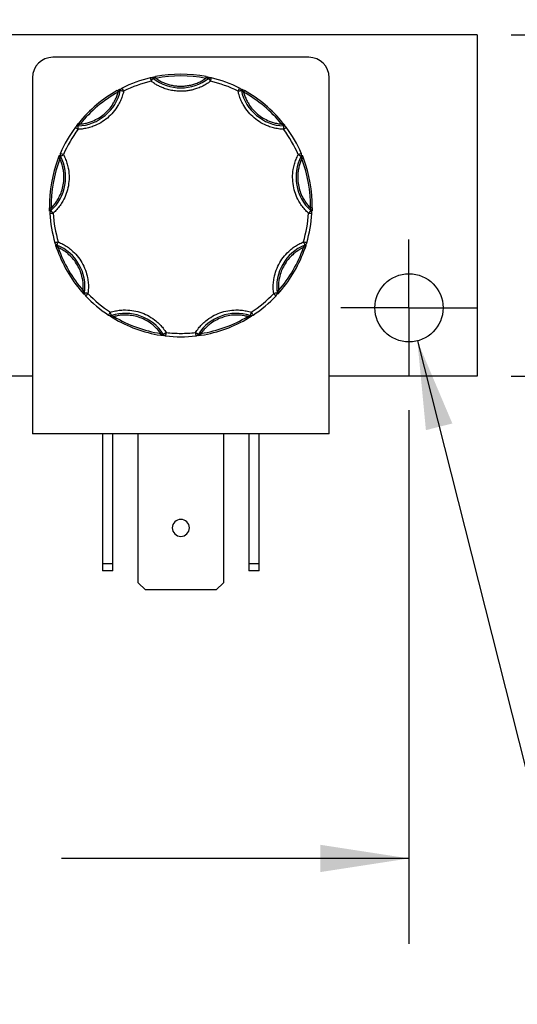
# Model space of a CAD drawing. Header units: inches. Extents: x 0.5 to 22.5, y 0.5 to 16.5.
# Tile 11 of 20: x 5.6 to 7, y 12 to 14.9. Entities that reach past the tile are written whole.
import ezdxf

# ---------------------------------------------------------------- set-up
doc = ezdxf.new("R2010")
doc.units = ezdxf.units.IN
doc.header["$LTSCALE"] = 2
doc.header["$MEASUREMENT"] = 0
doc.linetypes.add('SLD-Center', pattern=[0.75, 0.6, -0.05, 0.05, -0.05])
doc.linetypes.add('SLD-Solid', pattern=[0])
doc.layers.add('CENTER', color=40, linetype='SLD-Center')
doc.layers.add('DIMENSIONS', color=140, linetype='SLD-Solid', lineweight=25)
doc.styles.add('SLDTEXTSTYLE0', font='TXT', dxfattribs={"width": 0.7})
doc.dimstyles.new('SLDDIMSTYLE0', dxfattribs={"dimtxt": 0.169922, "dimasz": 0.26, "dimexe": 0, "dimexo": 0.0625, "dimgap": 0.04248, "dimtad": 0, "dimtih": 1, "dimtoh": 1, "dimrnd": 1e-09, "dimzin": 12, "dimdsep": 46, "dimtxsty": 'SLDTEXTSTYLE0', "dimsah": 1, "dimcen": 0.09, "dimadec": 0, "dimazin": 3, "dimtfac": 1, "dimtofl": 0, "dimtmove": 0, "dimatfit": 3, "dimfxl": 0, "dimfrac": 2, "dimtolj": 1, "dimtzin": 12, "dimarcsym": 0})
doc.dimstyles.new('SLDDIMSTYLE6', dxfattribs={"dimtxt": 0.169922, "dimasz": 0.26, "dimexe": 0, "dimexo": 0.0625, "dimgap": 0.04248, "dimtad": 0, "dimtih": 1, "dimtoh": 1, "dimrnd": 1e-09, "dimzin": 4, "dimdsep": 46, "dimtxsty": 'SLDTEXTSTYLE0', "dimsah": 1, "dimcen": 0.09, "dimadec": 0, "dimazin": 1, "dimtfac": 1, "dimtmove": 0, "dimatfit": 0, "dimfxl": 0, "dimfrac": 2, "dimtolj": 1, "dimtzin": 12, "dimarcsym": 0})
doc.dimstyles.new('SLDDIMSTYLE9', dxfattribs={"dimtxt": 0.169922, "dimasz": 0.26, "dimexe": 0, "dimexo": 0.0625, "dimgap": 0.04248, "dimtad": 0, "dimtih": 1, "dimtoh": 1, "dimrnd": 1e-09, "dimzin": 0, "dimdsep": 46, "dimtxsty": 'SLDTEXTSTYLE0', "dimsah": 1, "dimcen": 0, "dimadec": 0, "dimazin": 0, "dimtfac": 1, "dimtofl": 0, "dimtmove": 0, "dimatfit": 3, "dimfxl": 0, "dimfrac": 2, "dimtolj": 1, "dimtzin": 12, "dimarcsym": 0})

# ---------------------------------------------------------------- blocks, each defined once
blk = doc.blocks.new('_D_13')
at = {"layer": 'DIMENSIONS'}
for p, q in [((3.5018, 13.7502), (3.5018, 12.1855)), ((6.7268, 13.7502), (6.7268, 12.1855)), ((3.5018, 12.4355), (4.742, 12.4355)), ((4.9723, 12.4355), (4.9152, 12.4355)), ((4.9152, 12.4355), (4.9152, 12.1654)), ((5.4772, 12.4355), (5.5343, 12.4355)), ((5.5343, 12.4355), (5.5343, 12.1654)), ((6.7268, 12.4355), (5.7075, 12.4355)), ((4.9152, 12.1654), (4.9723, 12.1654)), ((5.5343, 12.1654), (5.4772, 12.1654))]:
    blk.add_line(p, q, dxfattribs=at)
for points in [[(3.5018, 12.4355), (3.7618, 12.3955), (3.7618, 12.4755)], [(6.7268, 12.4355), (6.4668, 12.4755), (6.4668, 12.3955)]]:
    blk.add_solid(points, dxfattribs=at)
at = {"layer": 'DIMENSIONS', "char_height": 0.16667, "attachment_point": 1, "style": 'SLDTEXTSTYLE0'}
for s, insert in [('3.23', (4.9723, 12.6884)), ('81.9', (4.9723, 12.3803))]:
    blk.add_mtext(s, dxfattribs=dict(at, insert=insert))
blk = doc.blocks.new('_D_14')
at = {"layer": 'DIMENSIONS'}
for p, q in [((8.0826, 14.8502), (8.0826, 15.3502)), ((7.0268, 14.8502), (8.3326, 14.8502)), ((7.8301, 14.3874), (7.7731, 14.3874)), ((7.7731, 14.3874), (7.7731, 14.1174)), ((8.3351, 14.3874), (8.3921, 14.3874)), ((8.3921, 14.3874), (8.3921, 14.1174)), ((7.7731, 14.1174), (7.8301, 14.1174)), ((8.3921, 14.1174), (8.3351, 14.1174)), ((7.0268, 13.8502), (8.3326, 13.8502)), ((8.0826, 13.8502), (8.0826, 13.3502))]:
    blk.add_line(p, q, dxfattribs=at)
for points in [[(8.0826, 14.8502), (8.1226, 15.1102), (8.0426, 15.1102)], [(8.0826, 13.8502), (8.0426, 13.5902), (8.1226, 13.5902)]]:
    blk.add_solid(points, dxfattribs=at)
at = {"layer": 'DIMENSIONS', "char_height": 0.16667, "attachment_point": 1, "style": 'SLDTEXTSTYLE0'}
for s, insert in [('1.00', (7.8301, 14.6403)), ('25.4', (7.8301, 14.3322))]:
    blk.add_mtext(s, dxfattribs=dict(at, insert=insert))
blk = doc.blocks.new('_D_15')
at = {"layer": 'DIMENSIONS'}
for p, q in [((6.7514, 13.9532), (7.0885, 12.6214)), ((7.9657, 12.8681), (7.9086, 12.8681)), ((7.9086, 12.8681), (7.9086, 12.5981)), ((8.3293, 12.8681), (8.3863, 12.8681)), ((8.3863, 12.8681), (8.3863, 12.5981)), ((7.0885, 12.6214), (7.526, 12.6214)), ((7.9086, 12.5981), (7.9657, 12.5981)), ((8.3863, 12.5981), (8.3293, 12.5981))]:
    blk.add_line(p, q, dxfattribs=at)
blk.add_solid([(6.7514, 13.9532), (6.7764, 13.6914), (6.8539, 13.711)], dxfattribs=at)
at = {"layer": 'DIMENSIONS', "char_height": 0.16667, "attachment_point": 1, "style": 'SLDTEXTSTYLE0'}
for s, insert in [('%%c', (7.7667, 13.121)), ('0.20', (8.0233, 13.121)), ('5.1', (7.9657, 12.8129)), ('THRU X2', (7.651, 12.5048))]:
    blk.add_mtext(s, dxfattribs=dict(at, insert=insert))
blk = doc.blocks.new('SW_CENTERMARKSYMBOL_8')
at = {"layer": 'CENTER', "color": 0}
for p, q in [((0, 0.1), (0, 0.2)), ((0, 0), (0, 0.1)), ((-0.1, 0), (-0.2, 0)), ((0, 0), (-0.1, 0)), ((0, 0), (0, -0.1)), ((0, 0), (0.1, 0)), ((0.1, 0), (0.2, 0)), ((0, -0.1), (0, -0.2))]:
    blk.add_line(p, q, dxfattribs=at)

msp = doc.modelspace()

# ---------------------------------------------------------------- linework, layer by layer
for p, q in [((6.9268, 14.8502), (3.3018, 14.8502)), ((6.9268, 14.8502), (6.9268, 13.8502)), ((6.4328, 14.7849), (5.6828, 14.7849)), ((5.9839, 14.728), (5.9849, 14.7231)), ((6.1308, 14.7231), (6.1317, 14.728)), ((5.6228, 14.7249), (5.6228, 13.6809)), ((6.1388, 14.7228), (6.1379, 14.724)), ((6.4928, 13.6809), (6.4928, 14.7249)), ((5.8716, 14.6871), (5.874, 14.6827)), ((5.8803, 14.6877), (5.8789, 14.688)), ((6.2367, 14.688), (6.2353, 14.6877)), ((6.2441, 14.6871), (6.2416, 14.6827)), ((5.7562, 14.585), (5.7562, 14.5836)), ((5.7583, 14.5921), (5.7622, 14.589)), ((6.3573, 14.5921), (6.3534, 14.589)), ((6.3594, 14.5836), (6.3595, 14.585)), ((5.7049, 14.4947), (5.7036, 14.494)), ((6.412, 14.494), (6.4107, 14.4947)), ((5.6985, 14.4886), (5.7032, 14.4868)), ((6.4171, 14.4886), (6.4124, 14.4868)), ((5.6729, 14.343), (5.6779, 14.3431)), ((5.6758, 14.3362), (5.6768, 14.3351)), ((6.4427, 14.343), (6.4377, 14.3431)), ((6.4389, 14.3351), (6.4398, 14.3362)), ((5.6936, 14.2253), (5.6984, 14.2269)), ((5.6946, 14.234), (5.694, 14.2327)), ((6.422, 14.2253), (6.4173, 14.2269)), ((6.4216, 14.2327), (6.421, 14.234)), ((5.7675, 14.0972), (5.7713, 14.1005)), ((5.7742, 14.0939), (5.7756, 14.0937)), ((6.34, 14.0937), (6.3415, 14.0939)), ((6.3481, 14.0972), (6.3443, 14.1005)), ((5.8542, 14.0277), (5.8547, 14.0263)), ((5.8591, 14.0204), (5.8617, 14.0247)), ((6.2565, 14.0204), (6.2539, 14.0247)), ((6.261, 14.0263), (6.2614, 14.0277)), ((5.998, 13.9698), (5.9988, 13.9748)), ((6.1176, 13.9698), (6.1168, 13.9748)), ((6.0053, 13.9715), (6.0065, 13.9723)), ((6.1091, 13.9723), (6.1104, 13.9715)), ((5.6228, 13.8502), (5.5478, 13.8502)), ((6.9268, 13.8502), (6.4928, 13.8502)), ((6.4928, 13.6809), (5.6228, 13.6809)), ((5.8278, 13.6809), (5.8278, 13.3001)), ((5.8588, 13.3001), (5.8588, 13.6809)), ((5.9328, 13.2441), (5.9328, 13.6809)), ((6.1828, 13.6809), (6.1828, 13.2441)), ((6.2568, 13.6809), (6.2568, 13.3001)), ((6.2878, 13.3001), (6.2878, 13.6809)), ((5.8278, 13.3001), (5.8588, 13.3001)), ((5.8278, 13.3001), (5.8278, 13.2789)), ((5.8588, 13.2789), (5.8588, 13.3001)), ((6.2568, 13.3001), (6.2878, 13.3001)), ((6.2568, 13.3001), (6.2568, 13.2789)), ((6.2878, 13.2789), (6.2878, 13.3001)), ((5.8588, 13.2789), (5.8278, 13.2789)), ((6.2878, 13.2789), (6.2568, 13.2789)), ((5.954, 13.2229), (5.9328, 13.2441)), ((6.1828, 13.2441), (6.1616, 13.2229)), ((6.1616, 13.2229), (5.954, 13.2229))]:
    msp.add_line(p, q)
msp.add_circle((6.7268, 14.0502), 0.1)
for centre, radius, start, end in [((5.6828, 14.7249), 0.06, 90, 180), ((6.4328, 14.7249), 0.06, 0, 90), ((5.9746, 14.7227), 0.00332, 22.0827, 93.1115), ((6.0578, 14.3502), 0.385, 78.9319, 101.0681), ((6.141, 14.7227), 0.00332, 86.8885, 157.9173), ((6.0578, 14.3502), 0.385, 103.4347, 116.5653), ((5.9707, 14.7149), 0.01, 90, 103.4347), ((6.0578, 14.8277), 0.1325, 232.3082, 307.6918), ((6.1449, 14.7149), 0.01, 90, 127.6918), ((6.1449, 14.7149), 0.01, 76.5653, 90), ((6.0578, 14.3502), 0.385, 63.4347, 76.5653), ((5.7509, 14.7159), 0.1325, 272.3082, 347.6918), ((6.0578, 14.3502), 0.385, 118.9319, 141.0681), ((5.8821, 14.689), 0.00332, 126.8885, 197.9173), ((5.8901, 14.6856), 0.01, 116.5653, 167.6918), ((6.2255, 14.6856), 0.01, 12.3082, 63.4347), ((6.3647, 14.7159), 0.1325, 192.3082, 267.6918), ((6.2335, 14.689), 0.00332, 342.0827, 53.1115), ((6.0578, 14.3502), 0.385, 38.9319, 61.0681), ((5.7566, 14.5736), 0.01, 92.3082, 143.4347), ((5.7546, 14.5821), 0.00332, 62.0827, 133.1115), ((6.359, 14.5736), 0.01, 36.5653, 87.6918), ((6.361, 14.5821), 0.00332, 46.8885, 117.9173), ((6.0578, 14.3502), 0.385, 143.4347, 156.5653), ((6.0578, 14.3502), 0.385, 23.4347, 36.5653), ((5.5876, 14.4331), 0.1325, 312.3082, 27.6918), ((5.7054, 14.4968), 0.00332, 166.8885, 237.9173), ((5.7137, 14.4993), 0.01, 156.5653, 207.6918), ((6.5281, 14.4331), 0.1325, 152.3082, 227.6918), ((6.4019, 14.4993), 0.01, 332.3082, 23.4347), ((6.4102, 14.4968), 0.00332, 302.0827, 13.1115), ((6.0578, 14.3502), 0.385, 158.9319, 181.0681), ((6.0578, 14.3502), 0.385, 358.9319, 21.0681), ((5.6765, 14.3329), 0.00332, 102.0827, 173.1115), ((5.6835, 14.3277), 0.01, 132.3082, 183.4347), ((6.0578, 14.3502), 0.385, 183.4347, 196.5653), ((6.0578, 14.3502), 0.385, 343.4347, 356.5653), ((6.4321, 14.3277), 0.01, 356.5653, 47.6918), ((6.4391, 14.3329), 0.00332, 6.8885, 77.9173), ((5.6984, 14.2432), 0.01, 196.5653, 247.6918), ((6.4172, 14.2432), 0.01, 292.3082, 343.4347), ((5.6936, 14.2359), 0.00332, 206.8885, 277.9173), ((6.0578, 14.3502), 0.385, 198.9319, 221.0681), ((5.6443, 14.1114), 0.1325, 352.3082, 67.6918), ((6.4713, 14.1114), 0.1325, 112.3082, 187.6918), ((6.0578, 14.3502), 0.385, 318.9319, 341.0681), ((6.422, 14.2359), 0.00332, 262.0827, 333.1115), ((5.7768, 14.0918), 0.00332, 142.0827, 213.1115), ((5.7855, 14.0923), 0.01, 172.3082, 223.4347), ((6.3301, 14.0923), 0.01, 316.5653, 7.6918), ((6.3388, 14.0918), 0.00332, 326.8885, 37.9173), ((6.0578, 14.3502), 0.385, 223.4347, 236.5653), ((6.0578, 14.3502), 0.385, 303.4347, 316.5653), ((5.8945, 13.9015), 0.1325, 32.3082, 107.6918), ((6.2211, 13.9015), 0.1325, 72.3082, 147.6918), ((5.8512, 14.0372), 0.01, 236.5653, 270), ((5.8522, 14.0285), 0.00332, 246.8885, 317.9173), ((5.8512, 14.0372), 0.01, 270, 287.6918), ((6.0578, 14.3502), 0.385, 238.9319, 261.0681), ((6.0578, 14.3502), 0.385, 278.9319, 301.0681), ((6.2634, 14.0285), 0.00332, 222.0827, 293.1115), ((6.2644, 14.0372), 0.01, 252.3082, 270), ((6.2644, 14.0372), 0.01, 270, 303.4347), ((6.0086, 13.9716), 0.00332, 182.0827, 253.1115), ((6.0149, 13.9776), 0.01, 212.3082, 263.4347), ((6.0578, 14.3502), 0.385, 263.4347, 276.5653), ((6.1007, 13.9776), 0.01, 276.5653, 327.6918), ((6.107, 13.9716), 0.00332, 286.8885, 357.9173), ((6.0578, 13.4049), 0.025, 0, 180), ((6.0578, 13.4049), 0.025, 180, 0)]:
    msp.add_arc(centre, radius, start, end)
for points, knots in [([(5.9684, 14.7246), (5.9689, 14.7248), (5.9698, 14.725), (5.9712, 14.7253), (5.9727, 14.7256), (5.9739, 14.7259), (5.9744, 14.726)], [0, 0, 0, 0, 0.2912416, 0.5002174, 0.7620959, 1, 1, 1, 1]), ([(5.9744, 14.726), (5.9749, 14.7261), (5.976, 14.7264), (5.9778, 14.7267), (5.9797, 14.7272), (5.9817, 14.7276), (5.9832, 14.7279), (5.9839, 14.728)], [0, 0, 0, 0, 0.188808, 0.379511, 0.575987, 0.781785, 1, 1, 1, 1]), ([(6.1317, 14.728), (6.1326, 14.7278), (6.1344, 14.7275), (6.1369, 14.7269), (6.1392, 14.7265), (6.1405, 14.7262), (6.1412, 14.726)], [0, 0, 0, 0, 0.270747, 0.52324, 0.763872, 1, 1, 1, 1]), ([(6.1412, 14.726), (6.1418, 14.7259), (6.1429, 14.7256), (6.1444, 14.7253), (6.1458, 14.725), (6.1467, 14.7247), (6.1473, 14.7246)], [0, 0, 0, 0, 0.2361294, 0.4989929, 0.7125421, 1, 1, 1, 1]), ([(5.9684, 14.7246), (5.9684, 14.7246), (5.9686, 14.7236), (5.9695, 14.72), (5.9701, 14.7175), (5.9707, 14.7149)], [0, 0, 0, 0, 0.5, 0.5, 1, 1, 1, 1]), ([(6.0578, 14.6852), (6.0552, 14.6852), (6.05, 14.6853), (6.0422, 14.6859), (6.0345, 14.687), (6.0268, 14.6885), (6.0192, 14.6904), (6.0105, 14.6931), (6.0008, 14.6969), (5.9903, 14.702), (5.9801, 14.7079), (5.9738, 14.7126), (5.9707, 14.7149)], [0, 0, 0, 0, 0.083729, 0.166966, 0.249962, 0.332971, 0.416246, 0.500037, 0.625413, 0.749962, 0.87454, 1, 1, 1, 1]), ([(5.9849, 14.7231), (5.9867, 14.7219), (5.9902, 14.7195), (5.9958, 14.7162), (6.0015, 14.7132), (6.0074, 14.7105), (6.0134, 14.7081), (6.0216, 14.7053), (6.0321, 14.7026), (6.0449, 14.7005), (6.0535, 14.7003), (6.0578, 14.7002)], [0, 0, 0, 0, 0.083669, 0.16692, 0.249971, 0.333036, 0.416334, 0.500079, 0.666948, 0.833009, 1, 1, 1, 1]), ([(6.0578, 14.7002), (6.06, 14.7002), (6.0643, 14.7003), (6.0708, 14.7008), (6.0772, 14.7016), (6.0835, 14.7027), (6.0898, 14.7042), (6.0981, 14.7066), (6.1083, 14.7103), (6.1199, 14.716), (6.1271, 14.7207), (6.1308, 14.7231)], [0, 0, 0, 0, 0.083669, 0.16692, 0.249971, 0.333036, 0.416334, 0.500079, 0.666948, 0.833009, 1, 1, 1, 1]), ([(6.1449, 14.7149), (6.1428, 14.7133), (6.1387, 14.7102), (6.1321, 14.706), (6.1253, 14.7021), (6.1184, 14.6986), (6.1112, 14.6955), (6.1026, 14.6923), (6.0926, 14.6893), (6.0812, 14.6869), (6.0695, 14.6854), (6.0617, 14.6853), (6.0578, 14.6852)], [0, 0, 0, 0, 0.0837287, 0.1669656, 0.249962, 0.332971, 0.4162458, 0.5000372, 0.6254126, 0.749962, 0.8745399, 1, 1, 1, 1]), ([(6.1379, 14.724), (6.1395, 14.7244), (6.1416, 14.7251), (6.1438, 14.7249), (6.1444, 14.7248)], [0, 0, 0, 0, 0.713331, 1, 1, 1, 1]), ([(6.1388, 14.7228), (6.1388, 14.7228), (6.1389, 14.7227), (6.1392, 14.7223), (6.1397, 14.7216), (6.1405, 14.7206), (6.1415, 14.7193), (6.1426, 14.718), (6.1437, 14.7165), (6.1445, 14.7155), (6.1449, 14.7149)], [0, 0, 0, 0, 0.114557, 0.231129, 0.358009, 0.500013, 0.619613, 0.760007, 0.859275, 1, 1, 1, 1]), ([(6.1449, 14.7149), (6.1456, 14.7175), (6.1461, 14.72), (6.147, 14.7236), (6.1473, 14.7246), (6.1473, 14.7246)], [0, 0, 0, 0, 0.5, 0.5, 1, 1, 1, 1]), ([(5.8901, 14.6856), (5.8895, 14.6831), (5.8884, 14.6782), (5.8861, 14.6709), (5.8836, 14.6638), (5.8806, 14.6568), (5.8773, 14.65), (5.8709, 14.6385), (5.8601, 14.6233), (5.8429, 14.6063), (5.8232, 14.5923), (5.804, 14.5832), (5.7867, 14.5777), (5.7718, 14.5746), (5.7617, 14.5739), (5.7566, 14.5736)], [0, 0, 0, 0, 0.0407122, 0.0811988, 0.1215751, 0.1619575, 0.2024623, 0.2432047, 0.371568, 0.5000423, 0.6284057, 0.75688, 0.838051, 0.9187806, 1, 1, 1, 1]), ([(5.7622, 14.589), (5.7643, 14.5892), (5.7685, 14.5896), (5.7747, 14.5906), (5.7809, 14.592), (5.787, 14.5936), (5.793, 14.5956), (5.8032, 14.5994), (5.817, 14.6063), (5.8332, 14.6179), (5.8474, 14.6318), (5.8578, 14.6459), (5.8652, 14.659), (5.8703, 14.6706), (5.8728, 14.6787), (5.874, 14.6827)], [0, 0, 0, 0, 0.040848, 0.081503, 0.122064, 0.162633, 0.203311, 0.244196, 0.372048, 0.500037, 0.627888, 0.755877, 0.837356, 0.918461, 1, 1, 1, 1]), ([(5.8716, 14.6871), (5.8724, 14.6876), (5.874, 14.6884), (5.8762, 14.6896), (5.8783, 14.6908), (5.8795, 14.6914), (5.8801, 14.6917)], [0, 0, 0, 0, 0.270747, 0.52324, 0.763872, 1, 1, 1, 1]), ([(5.8803, 14.6877), (5.8804, 14.6877), (5.8804, 14.6877), (5.881, 14.6876), (5.8819, 14.6874), (5.8834, 14.687), (5.8861, 14.6864), (5.8886, 14.6859), (5.8901, 14.6856)], [0, 0, 0, 0, 0.12016, 0.243519, 0.370465, 0.50133, 0.711006, 1, 1, 1, 1]), ([(6.2255, 14.6856), (6.2262, 14.6857), (6.2274, 14.686), (6.2291, 14.6863), (6.2304, 14.6866), (6.2315, 14.6869), (6.2331, 14.6872), (6.2349, 14.6876), (6.2352, 14.6877), (6.2353, 14.6877)], [0, 0, 0, 0, 0.1260255, 0.23919, 0.3394345, 0.4267866, 0.5013303, 0.7576828, 1, 1, 1, 1]), ([(6.359, 14.5736), (6.3565, 14.5737), (6.3514, 14.574), (6.3439, 14.5749), (6.3364, 14.5762), (6.329, 14.5779), (6.3217, 14.58), (6.3093, 14.5843), (6.2925, 14.5923), (6.2727, 14.6063), (6.2556, 14.6233), (6.2433, 14.6406), (6.2349, 14.6567), (6.2292, 14.6708), (6.2267, 14.6806), (6.2255, 14.6856)], [0, 0, 0, 0, 0.040712, 0.081199, 0.121575, 0.161957, 0.202462, 0.243205, 0.371568, 0.500042, 0.628406, 0.75688, 0.838051, 0.918781, 1, 1, 1, 1]), ([(6.2355, 14.6917), (6.236, 14.6914), (6.237, 14.6909), (6.2386, 14.6901), (6.2403, 14.6892), (6.2421, 14.6882), (6.2434, 14.6875), (6.2441, 14.6871)], [0, 0, 0, 0, 0.188808, 0.379511, 0.575987, 0.781785, 1, 1, 1, 1]), ([(6.2416, 14.6827), (6.2422, 14.6807), (6.2434, 14.6766), (6.2455, 14.6707), (6.2479, 14.6648), (6.2505, 14.6591), (6.2535, 14.6535), (6.259, 14.6442), (6.2682, 14.6318), (6.2825, 14.6179), (6.2987, 14.6063), (6.3144, 14.5984), (6.3286, 14.5935), (6.3409, 14.5904), (6.3492, 14.5894), (6.3534, 14.589)], [0, 0, 0, 0, 0.040848, 0.081503, 0.122064, 0.162633, 0.203311, 0.244196, 0.372048, 0.500037, 0.627888, 0.755877, 0.837356, 0.918461, 1, 1, 1, 1]), ([(5.7523, 14.5845), (5.7527, 14.5849), (5.7533, 14.5858), (5.7544, 14.5872), (5.7556, 14.5887), (5.7569, 14.5904), (5.7579, 14.5915), (5.7583, 14.5921)], [0, 0, 0, 0, 0.188808, 0.379511, 0.575987, 0.781785, 1, 1, 1, 1]), ([(5.7566, 14.5736), (5.7566, 14.5742), (5.7565, 14.5753), (5.7565, 14.5769), (5.7564, 14.5781), (5.7564, 14.5792), (5.7564, 14.58), (5.7563, 14.5814), (5.7563, 14.5827), (5.7562, 14.5834), (5.7562, 14.5835), (5.7562, 14.5835), (5.7562, 14.5836)], [0, 0, 0, 0, 0.114918, 0.21727, 0.307043, 0.384227, 0.448816, 0.500807, 0.759662, 0.883263, 0.942597, 1, 1, 1, 1]), ([(6.3573, 14.5921), (6.3579, 14.5914), (6.359, 14.59), (6.3606, 14.5879), (6.3621, 14.5861), (6.3629, 14.585), (6.3633, 14.5845)], [0, 0, 0, 0, 0.270747, 0.52324, 0.763872, 1, 1, 1, 1]), ([(6.3594, 14.5836), (6.3594, 14.5835), (6.3594, 14.5835), (6.3594, 14.5834), (6.3594, 14.5827), (6.3593, 14.581), (6.3592, 14.5778), (6.3591, 14.5752), (6.359, 14.5736)], [0, 0, 0, 0, 0.0575914, 0.1171214, 0.2411285, 0.500835, 0.6945345, 1, 1, 1, 1]), ([(5.7137, 14.4993), (5.7149, 14.497), (5.7172, 14.4925), (5.7201, 14.4855), (5.7228, 14.4784), (5.725, 14.4712), (5.7268, 14.4638), (5.7293, 14.4509), (5.7308, 14.4323), (5.7286, 14.4082), (5.7224, 14.3848), (5.7136, 14.3656), (5.7038, 14.3502), (5.6944, 14.3383), (5.6871, 14.3312), (5.6835, 14.3277)], [0, 0, 0, 0, 0.040712, 0.081199, 0.121575, 0.161957, 0.202462, 0.243205, 0.371568, 0.500042, 0.628406, 0.75688, 0.838051, 0.918781, 1, 1, 1, 1]), ([(5.6985, 14.4886), (5.6989, 14.4894), (5.6995, 14.4911), (5.7005, 14.4935), (5.7014, 14.4957), (5.7019, 14.4969), (5.7021, 14.4975)], [0, 0, 0, 0, 0.270747, 0.52324, 0.763872, 1, 1, 1, 1]), ([(5.7137, 14.4993), (5.7113, 14.5004), (5.709, 14.5014), (5.7055, 14.5029), (5.7046, 14.5033), (5.7046, 14.5033)], [0, 0, 0, 0, 0.5, 0.5, 1, 1, 1, 1]), ([(5.7049, 14.4947), (5.7049, 14.4947), (5.705, 14.4947), (5.7055, 14.495), (5.7063, 14.4954), (5.7077, 14.4961), (5.7101, 14.4974), (5.7124, 14.4986), (5.7137, 14.4993)], [0, 0, 0, 0, 0.11982, 0.242008, 0.368625, 0.501337, 0.709372, 1, 1, 1, 1]), ([(6.4321, 14.3277), (6.4303, 14.3294), (6.4266, 14.3329), (6.4214, 14.3385), (6.4165, 14.3443), (6.412, 14.3503), (6.4077, 14.3566), (6.401, 14.3679), (6.3932, 14.3848), (6.3871, 14.4082), (6.3849, 14.4323), (6.3866, 14.4534), (6.3905, 14.4712), (6.3952, 14.4856), (6.3997, 14.4947), (6.4019, 14.4993)], [0, 0, 0, 0, 0.0407122, 0.0811988, 0.1215751, 0.1619575, 0.2024623, 0.2432047, 0.371568, 0.5000423, 0.6284057, 0.75688, 0.838051, 0.9187806, 1, 1, 1, 1]), ([(6.4111, 14.5033), (6.4111, 14.5033), (6.4101, 14.5029), (6.4066, 14.5014), (6.4043, 14.5004), (6.4019, 14.4993)], [0, 0, 0, 0, 0.5, 0.5, 1, 1, 1, 1]), ([(6.4019, 14.4993), (6.4025, 14.499), (6.4036, 14.4984), (6.4051, 14.4976), (6.4064, 14.497), (6.4074, 14.4964), (6.4088, 14.4957), (6.4104, 14.4949), (6.4106, 14.4947), (6.4107, 14.4947)], [0, 0, 0, 0, 0.127074, 0.240811, 0.340983, 0.427706, 0.501333, 0.759176, 1, 1, 1, 1]), ([(6.4135, 14.4975), (6.4137, 14.4971), (6.4141, 14.4961), (6.4148, 14.4944), (6.4155, 14.4926), (6.4163, 14.4906), (6.4168, 14.4893), (6.4171, 14.4886)], [0, 0, 0, 0, 0.188808, 0.379511, 0.575987, 0.781785, 1, 1, 1, 1]), ([(5.6779, 14.3431), (5.6793, 14.3446), (5.6823, 14.3476), (5.6864, 14.3524), (5.6903, 14.3574), (5.6939, 14.3626), (5.6972, 14.3679), (5.7025, 14.3774), (5.7087, 14.3915), (5.7136, 14.4108), (5.7156, 14.4307), (5.7145, 14.4482), (5.7117, 14.463), (5.7082, 14.4751), (5.7049, 14.4829), (5.7032, 14.4868)], [0, 0, 0, 0, 0.040848, 0.081503, 0.122064, 0.162633, 0.203311, 0.244196, 0.372048, 0.500037, 0.627888, 0.755877, 0.837356, 0.918461, 1, 1, 1, 1]), ([(6.4124, 14.4868), (6.4115, 14.4848), (6.4098, 14.481), (6.4076, 14.4751), (6.4057, 14.4691), (6.4041, 14.463), (6.4027, 14.4568), (6.401, 14.4461), (6.4, 14.4307), (6.402, 14.4109), (6.4069, 14.3915), (6.4139, 14.3755), (6.4216, 14.3625), (6.4291, 14.3523), (6.4349, 14.3462), (6.4377, 14.3431)], [0, 0, 0, 0, 0.040848, 0.081503, 0.122064, 0.162633, 0.203311, 0.244196, 0.372048, 0.500037, 0.627888, 0.755877, 0.837356, 0.918461, 1, 1, 1, 1]), ([(5.6732, 14.3333), (5.6732, 14.3338), (5.6731, 14.3349), (5.673, 14.3367), (5.673, 14.3387), (5.6729, 14.3408), (5.6729, 14.3422), (5.6729, 14.343)], [0, 0, 0, 0, 0.188808, 0.379511, 0.575987, 0.781785, 1, 1, 1, 1]), ([(5.6835, 14.3277), (5.6831, 14.3281), (5.6825, 14.3288), (5.6817, 14.3297), (5.6807, 14.3307), (5.6797, 14.3318), (5.6783, 14.3334), (5.677, 14.3348), (5.6768, 14.335), (5.6768, 14.3351)], [0, 0, 0, 0, 0.098586, 0.178829, 0.240739, 0.380655, 0.50131, 0.765962, 1, 1, 1, 1]), ([(6.4389, 14.3351), (6.4388, 14.3351), (6.4388, 14.335), (6.4384, 14.3346), (6.4378, 14.334), (6.437, 14.333), (6.4359, 14.3318), (6.4348, 14.3306), (6.4335, 14.3292), (6.4326, 14.3282), (6.4321, 14.3277)], [0, 0, 0, 0, 0.1164407, 0.2344912, 0.3609042, 0.5000152, 0.6203524, 0.7600082, 0.859428, 1, 1, 1, 1]), ([(6.4427, 14.343), (6.4427, 14.3421), (6.4427, 14.3403), (6.4426, 14.3377), (6.4425, 14.3353), (6.4425, 14.334), (6.4424, 14.3333)], [0, 0, 0, 0, 0.270747, 0.52324, 0.763872, 1, 1, 1, 1]), ([(5.6946, 14.234), (5.6946, 14.234), (5.6946, 14.2341), (5.6949, 14.2348), (5.6957, 14.2366), (5.6968, 14.2393), (5.6977, 14.2417), (5.6981, 14.2427), (5.6984, 14.2432)], [0, 0, 0, 0, 0.114329, 0.240841, 0.50037, 0.795124, 0.879745, 1, 1, 1, 1]), ([(5.6984, 14.2432), (5.7007, 14.2422), (5.7054, 14.2403), (5.7121, 14.2368), (5.7187, 14.233), (5.7251, 14.2289), (5.7312, 14.2244), (5.7414, 14.2162), (5.7545, 14.2029), (5.7683, 14.183), (5.7786, 14.1611), (5.7842, 14.1407), (5.7866, 14.1227), (5.7871, 14.1075), (5.786, 14.0974), (5.7855, 14.0923)], [0, 0, 0, 0, 0.040712, 0.081199, 0.121575, 0.161957, 0.202462, 0.243205, 0.371568, 0.500042, 0.628406, 0.75688, 0.838051, 0.918781, 1, 1, 1, 1]), ([(6.3301, 14.0923), (6.3298, 14.0949), (6.3292, 14.0999), (6.3288, 14.1075), (6.3288, 14.1151), (6.3292, 14.1226), (6.33, 14.1302), (6.3321, 14.1431), (6.337, 14.1611), (6.3474, 14.183), (6.3611, 14.2029), (6.376, 14.218), (6.3904, 14.229), (6.4034, 14.2371), (6.4126, 14.2412), (6.4172, 14.2432)], [0, 0, 0, 0, 0.040712, 0.081199, 0.121575, 0.161957, 0.202462, 0.243205, 0.371568, 0.500042, 0.628406, 0.75688, 0.838051, 0.918781, 1, 1, 1, 1]), ([(6.4172, 14.2432), (6.4175, 14.2427), (6.4178, 14.2418), (6.4188, 14.2394), (6.42, 14.2366), (6.4207, 14.2348), (6.421, 14.2341), (6.421, 14.234), (6.421, 14.234)], [0, 0, 0, 0, 0.111803, 0.190688, 0.499452, 0.759073, 0.885608, 1, 1, 1, 1]), ([(5.6936, 14.2253), (5.6933, 14.2261), (5.6928, 14.2278), (5.692, 14.2303), (5.6912, 14.2325), (5.6908, 14.2338), (5.6906, 14.2344)], [0, 0, 0, 0, 0.270747, 0.52324, 0.763872, 1, 1, 1, 1]), ([(5.7713, 14.1005), (5.7715, 14.1026), (5.7718, 14.1068), (5.7718, 14.1132), (5.7716, 14.1195), (5.771, 14.1257), (5.7702, 14.132), (5.7681, 14.1426), (5.7638, 14.1574), (5.7551, 14.1754), (5.7439, 14.1919), (5.7318, 14.2046), (5.7202, 14.2141), (5.7097, 14.2212), (5.7021, 14.225), (5.6984, 14.2269)], [0, 0, 0, 0, 0.040848, 0.081503, 0.122064, 0.162633, 0.203311, 0.244196, 0.372048, 0.500037, 0.627888, 0.755877, 0.837356, 0.918461, 1, 1, 1, 1]), ([(6.4173, 14.2269), (6.4154, 14.2259), (6.4116, 14.2241), (6.4061, 14.221), (6.4007, 14.2176), (6.3956, 14.214), (6.3906, 14.2101), (6.3824, 14.2031), (6.3717, 14.1919), (6.3605, 14.1754), (6.3519, 14.1574), (6.3469, 14.1406), (6.3444, 14.1258), (6.3436, 14.1131), (6.3441, 14.1047), (6.3443, 14.1005)], [0, 0, 0, 0, 0.040848, 0.081503, 0.122064, 0.162633, 0.203311, 0.244196, 0.372048, 0.500037, 0.627888, 0.755877, 0.837356, 0.918461, 1, 1, 1, 1]), ([(6.425, 14.2344), (6.4249, 14.2339), (6.4245, 14.2329), (6.424, 14.2312), (6.4234, 14.2293), (6.4227, 14.2273), (6.4222, 14.226), (6.422, 14.2253)], [0, 0, 0, 0, 0.1888076, 0.3795113, 0.575987, 0.7817848, 1, 1, 1, 1]), ([(5.774, 14.09), (5.7736, 14.0904), (5.7729, 14.0912), (5.7717, 14.0925), (5.7704, 14.094), (5.769, 14.0956), (5.768, 14.0967), (5.7675, 14.0972)], [0, 0, 0, 0, 0.188808, 0.379511, 0.575987, 0.781785, 1, 1, 1, 1]), ([(5.7855, 14.0923), (5.7849, 14.0924), (5.7836, 14.0926), (5.7819, 14.0928), (5.7805, 14.093), (5.7794, 14.0932), (5.7778, 14.0934), (5.776, 14.0936), (5.7757, 14.0937), (5.7756, 14.0937)], [0, 0, 0, 0, 0.1258897, 0.2389811, 0.339244, 0.426684, 0.50133, 0.7575047, 1, 1, 1, 1]), ([(6.34, 14.0937), (6.34, 14.0937), (6.3399, 14.0937), (6.3394, 14.0936), (6.3385, 14.0935), (6.3369, 14.0933), (6.3342, 14.0929), (6.3316, 14.0925), (6.3301, 14.0923)], [0, 0, 0, 0, 0.12018, 0.243699, 0.370706, 0.501329, 0.711213, 1, 1, 1, 1]), ([(6.3481, 14.0972), (6.3475, 14.0965), (6.3463, 14.0952), (6.3446, 14.0933), (6.343, 14.0915), (6.3421, 14.0905), (6.3416, 14.09)], [0, 0, 0, 0, 0.270747, 0.52324, 0.763872, 1, 1, 1, 1]), ([(5.8512, 14.0372), (5.8497, 14.035), (5.8483, 14.0329), (5.8463, 14.0298), (5.8457, 14.0289), (5.8457, 14.0289)], [0, 0, 0, 0, 0.5, 0.5, 1, 1, 1, 1]), ([(5.8512, 14.0372), (5.8536, 14.038), (5.8585, 14.0394), (5.8659, 14.0411), (5.8733, 14.0425), (5.8809, 14.0434), (5.8884, 14.0439), (5.9015, 14.0441), (5.9201, 14.0424), (5.9435, 14.036), (5.9654, 14.0259), (5.9829, 14.0138), (5.9963, 14.0016), (6.0064, 13.9902), (6.0121, 13.9818), (6.0149, 13.9776)], [0, 0, 0, 0, 0.040712, 0.081199, 0.121575, 0.161957, 0.202462, 0.243205, 0.371568, 0.500042, 0.628406, 0.75688, 0.838051, 0.918781, 1, 1, 1, 1]), ([(5.8542, 14.0277), (5.8542, 14.0277), (5.8542, 14.0278), (5.854, 14.0283), (5.8538, 14.0292), (5.8533, 14.0306), (5.8525, 14.0332), (5.8517, 14.0357), (5.8512, 14.0372)], [0, 0, 0, 0, 0.11095, 0.240698, 0.354877, 0.501414, 0.697173, 1, 1, 1, 1]), ([(6.1007, 13.9776), (6.1021, 13.9797), (6.1049, 13.984), (6.1094, 13.9901), (6.1143, 13.9959), (6.1195, 14.0014), (6.1249, 14.0067), (6.1348, 14.0153), (6.1502, 14.0259), (6.1722, 14.036), (6.1955, 14.0424), (6.2166, 14.0443), (6.2347, 14.0436), (6.2498, 14.0414), (6.2596, 14.0386), (6.2644, 14.0372)], [0, 0, 0, 0, 0.040712, 0.081199, 0.121575, 0.161957, 0.202462, 0.243205, 0.371568, 0.500042, 0.628406, 0.75688, 0.838051, 0.918781, 1, 1, 1, 1]), ([(6.2699, 14.0289), (6.2699, 14.0289), (6.2694, 14.0298), (6.2673, 14.0329), (6.2659, 14.035), (6.2644, 14.0372)], [0, 0, 0, 0, 0.5, 0.5, 1, 1, 1, 1]), ([(5.8591, 14.0204), (5.8583, 14.0209), (5.8568, 14.0218), (5.8546, 14.0232), (5.8526, 14.0244), (5.8515, 14.0251), (5.8509, 14.0255)], [0, 0, 0, 0, 0.270747, 0.52324, 0.763872, 1, 1, 1, 1]), ([(5.9988, 13.9748), (5.9976, 13.9765), (5.9951, 13.9799), (5.9911, 13.9848), (5.9869, 13.9895), (5.9824, 13.9939), (5.9777, 13.9981), (5.9693, 14.005), (5.9564, 14.0135), (5.9383, 14.0217), (5.9191, 14.0271), (5.9017, 14.0291), (5.8866, 14.0289), (5.874, 14.0276), (5.8658, 14.0256), (5.8617, 14.0247)], [0, 0, 0, 0, 0.040848, 0.081503, 0.122064, 0.162633, 0.203311, 0.244196, 0.372048, 0.500037, 0.627888, 0.755877, 0.837356, 0.918461, 1, 1, 1, 1]), ([(6.2539, 14.0247), (6.2519, 14.0252), (6.2478, 14.0262), (6.2416, 14.0274), (6.2353, 14.0282), (6.229, 14.0288), (6.2227, 14.029), (6.2119, 14.0289), (6.1965, 14.0271), (6.1774, 14.0217), (6.1592, 14.0135), (6.1446, 14.0038), (6.1332, 13.994), (6.1244, 13.9849), (6.1193, 13.9782), (6.1168, 13.9748)], [0, 0, 0, 0, 0.040848, 0.081503, 0.122064, 0.162633, 0.203311, 0.244196, 0.372048, 0.500037, 0.627888, 0.755877, 0.837356, 0.918461, 1, 1, 1, 1]), ([(6.2647, 14.0255), (6.2643, 14.0252), (6.2634, 14.0246), (6.2618, 14.0237), (6.2602, 14.0226), (6.2584, 14.0215), (6.2571, 14.0208), (6.2565, 14.0204)], [0, 0, 0, 0, 0.188808, 0.379511, 0.575987, 0.781785, 1, 1, 1, 1]), ([(6.0149, 13.9776), (6.0144, 13.9773), (6.0133, 13.9766), (6.0118, 13.9757), (6.0106, 13.9749), (6.0097, 13.9743), (6.0083, 13.9734), (6.0068, 13.9725), (6.0066, 13.9724), (6.0065, 13.9723)], [0, 0, 0, 0, 0.127603, 0.241628, 0.341788, 0.428215, 0.501334, 0.760051, 1, 1, 1, 1]), ([(6.1091, 13.9723), (6.1091, 13.9723), (6.1091, 13.9723), (6.1086, 13.9726), (6.1078, 13.9731), (6.1065, 13.9739), (6.1042, 13.9754), (6.102, 13.9768), (6.1007, 13.9776)], [0, 0, 0, 0, 0.11953, 0.241123, 0.367647, 0.501341, 0.708539, 1, 1, 1, 1]), ([(6.0076, 13.9684), (6.0071, 13.9685), (6.006, 13.9687), (6.0042, 13.9689), (6.0023, 13.9692), (6.0002, 13.9695), (5.9988, 13.9697), (5.998, 13.9698)], [0, 0, 0, 0, 0.1888076, 0.3795113, 0.575987, 0.7817848, 1, 1, 1, 1]), ([(6.1176, 13.9698), (6.1167, 13.9697), (6.1149, 13.9694), (6.1123, 13.969), (6.11, 13.9687), (6.1087, 13.9685), (6.108, 13.9684)], [0, 0, 0, 0, 0.270747, 0.52324, 0.763872, 1, 1, 1, 1])]:
    msp.add_open_spline(points, degree=3, knots=knots)
for points in [[(6.1308, 14.7231), (6.0826, 14.7325), (6.033, 14.7325), (5.9849, 14.7231)], [(5.9707, 14.7149), (5.9428, 14.7082), (5.9158, 14.6984), (5.8901, 14.6856)], [(5.9768, 14.7228), (5.9751, 14.7242), (5.9729, 14.7249), (5.9707, 14.7249)], [(5.9707, 14.7149), (5.9741, 14.7193), (5.9768, 14.7228), (5.9768, 14.7228)], [(5.9849, 14.7231), (5.9822, 14.7234), (5.9796, 14.7237), (5.9777, 14.724)], [(6.1379, 14.724), (6.136, 14.7237), (6.1334, 14.7234), (6.1308, 14.7231)], [(6.2255, 14.6856), (6.1999, 14.6984), (6.1728, 14.7082), (6.1449, 14.7149)], [(5.874, 14.6827), (5.831, 14.659), (5.7931, 14.6271), (5.7622, 14.589)], [(5.8789, 14.688), (5.8776, 14.6866), (5.8758, 14.6847), (5.874, 14.6827)], [(5.8901, 14.6856), (5.8876, 14.6905), (5.8856, 14.6945), (5.8856, 14.6945)], [(6.23, 14.6945), (6.23, 14.6945), (6.228, 14.6905), (6.2255, 14.6856)], [(6.2416, 14.6827), (6.2399, 14.6847), (6.2381, 14.6866), (6.2367, 14.688)], [(6.3534, 14.589), (6.3226, 14.6271), (6.2846, 14.659), (6.2416, 14.6827)], [(5.7622, 14.589), (5.76, 14.5875), (5.7578, 14.5861), (5.7562, 14.585)], [(6.3595, 14.585), (6.3578, 14.5861), (6.3556, 14.5875), (6.3534, 14.589)], [(5.7566, 14.5736), (5.7395, 14.5505), (5.7251, 14.5256), (5.7137, 14.4993)], [(5.7486, 14.5795), (5.7486, 14.5795), (5.7522, 14.5769), (5.7566, 14.5736)], [(6.359, 14.5736), (6.3634, 14.5769), (6.367, 14.5795), (6.367, 14.5795)], [(6.4019, 14.4993), (6.3905, 14.5256), (6.3761, 14.5505), (6.359, 14.5736)], [(5.7032, 14.4868), (5.6856, 14.441), (5.677, 14.3922), (5.6779, 14.3431)], [(5.7036, 14.494), (5.7035, 14.492), (5.7033, 14.4894), (5.7032, 14.4868)], [(6.4124, 14.4868), (6.4123, 14.4894), (6.4121, 14.492), (6.412, 14.494)], [(6.4377, 14.3431), (6.4387, 14.3922), (6.4301, 14.441), (6.4124, 14.4868)], [(5.6735, 14.3271), (5.6735, 14.3271), (5.678, 14.3274), (5.6835, 14.3277)], [(5.6779, 14.3431), (5.6771, 14.3406), (5.6763, 14.3381), (5.6758, 14.3362)], [(5.6835, 14.3277), (5.6852, 14.2991), (5.6902, 14.2707), (5.6984, 14.2432)], [(6.4172, 14.2432), (6.4254, 14.2707), (6.4304, 14.2991), (6.4321, 14.3277)], [(6.4321, 14.3277), (6.4376, 14.3274), (6.4421, 14.3271), (6.4421, 14.3271)], [(6.4398, 14.3362), (6.4393, 14.3381), (6.4385, 14.3406), (6.4377, 14.3431)], [(5.6984, 14.2432), (5.6931, 14.2417), (5.6888, 14.2404), (5.6888, 14.2404)], [(6.4268, 14.2404), (6.4268, 14.2404), (6.4225, 14.2417), (6.4172, 14.2432)], [(5.694, 14.2327), (5.6952, 14.2311), (5.6968, 14.229), (5.6984, 14.2269)], [(5.6984, 14.2269), (5.7143, 14.1804), (5.7391, 14.1375), (5.7713, 14.1005)], [(6.3443, 14.1005), (6.3766, 14.1375), (6.4013, 14.1804), (6.4173, 14.2269)], [(6.4173, 14.2269), (6.4189, 14.229), (6.4204, 14.2311), (6.4216, 14.2327)], [(5.7713, 14.1005), (5.7723, 14.0981), (5.7734, 14.0957), (5.7742, 14.0939)], [(5.7782, 14.0855), (5.7782, 14.0855), (5.7815, 14.0885), (5.7855, 14.0923)], [(5.7855, 14.0923), (5.8052, 14.0715), (5.8273, 14.053), (5.8512, 14.0372)], [(6.2644, 14.0372), (6.2884, 14.053), (6.3104, 14.0715), (6.3301, 14.0923)], [(6.3301, 14.0923), (6.3341, 14.0885), (6.3374, 14.0855), (6.3374, 14.0855)], [(6.3415, 14.0939), (6.3423, 14.0957), (6.3433, 14.0981), (6.3443, 14.1005)], [(6.2644, 14.0372), (6.2628, 14.032), (6.2614, 14.0277), (6.2614, 14.0277)], [(5.8547, 14.0263), (5.8537, 14.0264), (5.8525, 14.0265), (5.8512, 14.0268)], [(5.8547, 14.0263), (5.8566, 14.0258), (5.8591, 14.0252), (5.8617, 14.0247)], [(5.8617, 14.0247), (5.9038, 13.9993), (5.9503, 13.9824), (5.9988, 13.9748)], [(6.1168, 13.9748), (6.1653, 13.9824), (6.2119, 13.9993), (6.2539, 14.0247)], [(6.2539, 14.0247), (6.2565, 14.0252), (6.259, 14.0258), (6.261, 14.0263)], [(6.2644, 14.0268), (6.2631, 14.0265), (6.262, 14.0264), (6.261, 14.0263)], [(5.9988, 13.9748), (6.0012, 13.9735), (6.0035, 13.9724), (6.0053, 13.9715)], [(6.0138, 13.9677), (6.0138, 13.9677), (6.0143, 13.9721), (6.0149, 13.9776)], [(6.0149, 13.9776), (6.0292, 13.976), (6.0435, 13.9752), (6.0578, 13.9752)], [(6.0578, 13.9752), (6.0721, 13.9752), (6.0864, 13.976), (6.1007, 13.9776)], [(6.1007, 13.9776), (6.1013, 13.9721), (6.1018, 13.9677), (6.1018, 13.9677)], [(6.1104, 13.9715), (6.1121, 13.9724), (6.1145, 13.9735), (6.1168, 13.9748)]]:
    msp.add_open_spline(points, degree=3)

# ---------------------------------------------------------------- block references
at = {"layer": 'CENTER'}
msp.add_blockref('SW_CENTERMARKSYMBOL_8', (6.7268, 14.0502), dxfattribs=at)

# ---------------------------------------------------------------- dimensions: what is measured, and where the dimension line sits
at = {"layer": 'DIMENSIONS'}
dim = msp.add_linear_dim(base=(8.0826, 13.8502), p1=(6.9268, 14.8502), p2=(6.9268, 13.8502), angle=90, dimstyle='SLDDIMSTYLE6', dxfattribs=at)
dim.commit()
dim.dimension.update_dxf_attribs({"geometry": '_D_14', "text_midpoint": (8.0826, 14.3874), "dimtype": 160})
dim = msp.add_diameter_dim_2p(p1=(6.7023, 14.1471), p2=(6.7514, 13.9532), text='<>\\PTHRU X2', dimstyle='SLDDIMSTYLE9', dxfattribs=at)
dim.commit()
dim.dimension.update_dxf_attribs({"geometry": '_D_15', "text_midpoint": (8.1475, 12.7092), "dimtype": 163})
dim = msp.add_linear_dim(base=(6.7268121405, 12.4354691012), p1=(3.5018121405, 13.8501620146), p2=(6.7268121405, 13.8501620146), dimstyle='SLDDIMSTYLE0', dxfattribs=at)
dim.commit()
dim.dimension.update_dxf_attribs({"geometry": '_D_13', "text_midpoint": (5.2247401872, 12.4354691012), "dimtype": 160})

doc.saveas('drawing.dxf')
